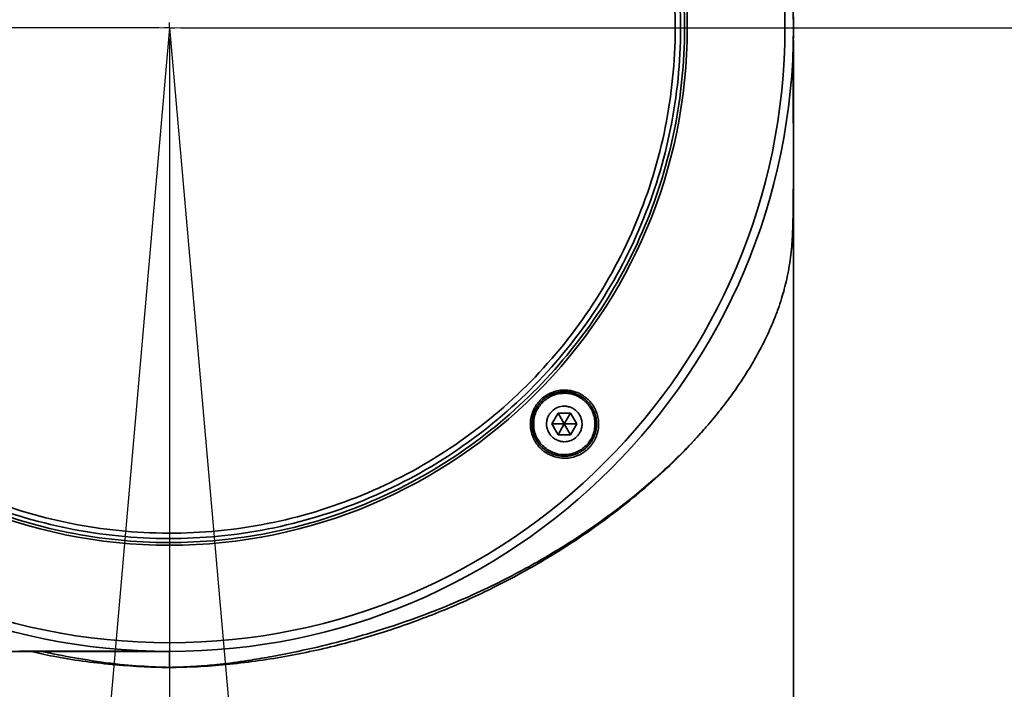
# Model space of a CAD drawing. Header units: millimetres. Extents: x 0 to 4200, y 0 to 2974.
# Tile 16 of 40: x 1248 to 1340, y 1746 to 1808. Entities that reach past the tile are written whole.
import ezdxf

# ---------------------------------------------------------------- set-up
doc = ezdxf.new("R2010")
doc.units = ezdxf.units.MM
doc.header["$LTSCALE"] = 10
doc.linetypes.add('CENTERX2', pattern=[20.32, 12.7, -2.54, 2.54, -2.54])
doc.layers.get('0').update_dxf_attribs({"lineweight": 18})
doc.layers.add('中心线层', color=6, linetype='CENTERX2', lineweight=25)
doc.layers.add('标注层', color=150, linetype='Continuous', lineweight=18)
doc.styles.add('SLDTEXTSTYLE1', font='txt')
doc.dimstyles.new('SLDDIMSTYLE0', dxfattribs={"dimtxt": 35, "dimasz": 40, "dimexe": 0, "dimexo": 0.0625, "dimgap": 8.75, "dimtad": 0, "dimtih": 1, "dimtoh": 1, "dimrnd": 1e-09, "dimzin": 12, "dimdsep": 46, "dimtxsty": 'SLDTEXTSTYLE1', "dimcen": 0, "dimdle": 80, "dimadec": 0, "dimazin": 3, "dimtfac": 1, "dimtdec": 3, "dimtofl": 0, "dimtmove": 0, "dimatfit": 3, "dimfxl": 1, "dimfrac": 2, "dimtolj": 1, "dimarcsym": 0})

# ---------------------------------------------------------------- blocks, each defined once
blk = doc.blocks.new('*X25')
at = {"layer": '标注层'}
blk.add_hatch(color=256, dxfattribs=at).paths.add_polyline_path([(1613.73, 2046.548), (1649.617, 2064.909), (1643.993, 2073.178)], flags=0)
for p, q in [((1613.73, 2046.548), (1751.485, 2140.236)), ((1751.485, 2140.236), (1861.288, 2140.236))]:
    blk.add_line(p, q, dxfattribs=at)
at = {"layer": '标注层', "char_height": 35, "attachment_point": 1, "style": 'SLDTEXTSTYLE1'}
for s, insert, width in [('%%C', (1761.485, 2185.353), 46.92737), ('850', (1800.184, 2185.353), 140.78212)]:
    blk.add_mtext(s, dxfattribs=dict(at, insert=insert, width=width))
blk = doc.blocks.new('SW_CENTERMARKSYMBOL_1')
at = {"layer": '中心线层', "color": 0}
for p, q in [((-1, 0), (-425.5, 0)), ((0, 0), (-0.5, 0)), ((0, 0), (0, 0.5)), ((0, 0), (0, -0.5)), ((0, 0), (0.5, 0)), ((1, 0), (425.5, 0)), ((0, -1), (0, -425.5))]:
    blk.add_line(p, q, dxfattribs=at)

msp = doc.modelspace()

# ---------------------------------------------------------------- linework, layer by layer
at = {"color": 7, "linetype": 'Continuous', "lineweight": 35}
for p, q in [((1320.302, 1735.045), (1320.302, 1806.363)), ((1298.418, 1771.697), (1297.841, 1770.697)), ((1299.573, 1771.697), (1298.418, 1771.697)), ((1298.418, 1771.697), (1298.996, 1770.697)), ((1299.573, 1771.697), (1298.996, 1770.697)), ((1300.15, 1770.697), (1299.573, 1771.697)), ((1297.841, 1770.697), (1298.418, 1769.697)), ((1297.841, 1770.697), (1298.996, 1770.697)), ((1298.996, 1770.697), (1298.418, 1769.697)), ((1300.15, 1770.697), (1298.996, 1770.697)), ((1299.573, 1769.697), (1298.996, 1770.697)), ((1299.573, 1769.697), (1300.15, 1770.697)), ((1298.418, 1769.697), (1299.573, 1769.697)), ((1201.502, 1749.542), (1262.302, 1749.542)), ((1262.302, 1749.542), (1262.302, 1748.062))]:
    msp.add_line(p, q, dxfattribs=at)
for radius in [58, 57.196, 48.125]:
    msp.add_circle((1262.302, 1807.542), radius, dxfattribs=at)
for points, knots in [([(1228.381, 1773.762), (1226.171, 1775.982), (1224.178, 1778.42), (1220.708, 1783.637), (1219.229, 1786.417), (1216.843, 1792.211), (1215.935, 1795.226), (1214.726, 1801.374), (1214.424, 1804.508), (1214.436, 1810.775), (1214.752, 1813.907), (1215.987, 1820.051), (1216.907, 1823.062), (1219.317, 1828.846), (1220.807, 1831.62), (1224.299, 1836.823), (1226.301, 1839.252), (1230.742, 1843.674), (1233.179, 1845.667), (1238.397, 1849.137), (1241.177, 1850.616), (1246.971, 1853.002), (1249.986, 1853.909), (1256.134, 1855.119), (1259.268, 1855.421), (1265.535, 1855.408), (1268.667, 1855.093), (1274.811, 1853.858), (1277.821, 1852.938), (1283.606, 1850.528), (1286.379, 1849.038), (1291.583, 1845.546), (1294.012, 1843.543), (1296.223, 1841.323)], [0, 0, 0, 0, 9.395931, 9.395931, 18.791862, 18.791862, 28.187793, 28.187793, 37.583724, 37.583724, 46.979655, 46.979655, 56.375586, 56.375586, 65.771517, 65.771517, 75.167448, 75.167448, 84.563379, 84.563379, 93.95931, 93.95931, 103.355241, 103.355241, 112.751172, 112.751172, 122.147103, 122.147103, 131.543034, 131.543034, 140.938965, 140.938965, 150.334896, 150.334896, 150.334896, 150.334896]), ([(1295.959, 1841.061), (1293.766, 1843.263), (1291.355, 1845.25), (1286.192, 1848.715), (1283.44, 1850.193), (1277.701, 1852.585), (1274.713, 1853.498), (1268.618, 1854.723), (1265.509, 1855.036), (1259.292, 1855.049), (1256.182, 1854.749), (1250.082, 1853.549), (1247.09, 1852.648), (1241.341, 1850.281), (1238.583, 1848.814), (1233.406, 1845.37), (1230.987, 1843.393), (1226.581, 1839.006), (1224.595, 1836.595), (1221.13, 1831.432), (1219.651, 1828.68), (1217.26, 1822.941), (1216.347, 1819.954), (1215.121, 1813.858), (1214.809, 1810.75), (1214.796, 1804.532), (1215.096, 1801.422), (1216.296, 1795.322), (1217.197, 1792.331), (1219.564, 1786.581), (1221.031, 1783.823), (1224.475, 1778.646), (1226.452, 1776.227), (1228.645, 1774.024)], [0, 0, 0, 0, 9.32284, 9.32284, 18.64568, 18.64568, 27.96852, 27.96852, 37.29136, 37.29136, 46.6142, 46.6142, 55.937041, 55.937041, 65.259881, 65.259881, 74.582721, 74.582721, 83.905561, 83.905561, 93.228401, 93.228401, 102.551241, 102.551241, 111.874081, 111.874081, 121.196921, 121.196921, 130.519761, 130.519761, 139.842601, 139.842601, 149.165442, 149.165442, 149.165442, 149.165442]), ([(1229, 1774.377), (1226.829, 1776.557), (1224.873, 1778.95), (1221.466, 1784.073), (1220.014, 1786.802), (1217.672, 1792.491), (1216.78, 1795.45), (1215.593, 1801.487), (1215.296, 1804.564), (1215.309, 1810.716), (1215.618, 1813.791), (1216.831, 1819.823), (1217.734, 1822.779), (1220.1, 1828.458), (1221.563, 1831.181), (1224.992, 1836.289), (1226.957, 1838.675), (1231.317, 1843.016), (1233.71, 1844.972), (1238.833, 1848.379), (1241.562, 1849.831), (1247.25, 1852.173), (1250.21, 1853.064), (1256.247, 1854.252), (1259.323, 1854.549), (1265.476, 1854.536), (1268.551, 1854.227), (1274.583, 1853.014), (1277.539, 1852.111), (1283.218, 1849.744), (1285.941, 1848.282), (1291.049, 1844.853), (1293.434, 1842.887), (1295.605, 1840.708)], [0, 0, 0, 0, 9.224705, 9.224705, 18.44941, 18.44941, 27.674115, 27.674115, 36.89882, 36.89882, 46.123525, 46.123525, 55.34823, 55.34823, 64.572935, 64.572935, 73.79764, 73.79764, 83.022344, 83.022344, 92.247049, 92.247049, 101.471754, 101.471754, 110.696459, 110.696459, 119.921164, 119.921164, 129.145869, 129.145869, 138.370574, 138.370574, 147.595279, 147.595279, 147.595279, 147.595279]), ([(1296.223, 1841.323), (1298.434, 1839.103), (1300.426, 1836.665), (1303.897, 1831.448), (1305.375, 1828.668), (1307.761, 1822.874), (1308.669, 1819.859), (1309.879, 1813.71), (1310.181, 1810.577), (1310.168, 1804.31), (1309.853, 1801.178), (1308.618, 1795.034), (1307.698, 1792.023), (1305.288, 1786.239), (1303.798, 1783.465), (1300.306, 1778.262), (1298.303, 1775.833), (1293.863, 1771.411), (1291.425, 1769.418), (1286.208, 1765.948), (1283.428, 1764.469), (1277.634, 1762.083), (1274.619, 1761.176), (1268.47, 1759.966), (1265.337, 1759.664), (1259.07, 1759.677), (1255.938, 1759.992), (1249.794, 1761.227), (1246.783, 1762.147), (1240.999, 1764.557), (1238.225, 1766.047), (1233.022, 1769.539), (1230.592, 1771.542), (1228.381, 1773.762)], [0, 0, 0, 0, 9.395931, 9.395931, 18.791862, 18.791862, 28.187793, 28.187793, 37.583724, 37.583724, 46.979655, 46.979655, 56.375586, 56.375586, 65.771517, 65.771517, 75.167448, 75.167448, 84.563379, 84.563379, 93.95931, 93.95931, 103.355241, 103.355241, 112.751172, 112.751172, 122.147103, 122.147103, 131.543034, 131.543034, 140.938965, 140.938965, 150.334896, 150.334896, 150.334896, 150.334896]), ([(1228.645, 1774.024), (1230.839, 1771.822), (1233.25, 1769.835), (1238.412, 1766.37), (1241.164, 1764.892), (1246.904, 1762.5), (1249.891, 1761.587), (1255.987, 1760.362), (1259.095, 1760.049), (1265.313, 1760.036), (1268.422, 1760.336), (1274.523, 1761.536), (1277.514, 1762.437), (1283.264, 1764.804), (1286.022, 1766.271), (1291.199, 1769.715), (1293.617, 1771.692), (1298.023, 1776.079), (1300.01, 1778.49), (1303.475, 1783.653), (1304.953, 1786.405), (1307.345, 1792.144), (1308.258, 1795.131), (1309.483, 1801.227), (1309.796, 1804.335), (1309.809, 1810.553), (1309.509, 1813.663), (1308.308, 1819.763), (1307.408, 1822.754), (1305.04, 1828.504), (1303.573, 1831.262), (1300.13, 1836.439), (1298.153, 1838.858), (1295.959, 1841.061)], [0, 0, 0, 0, 9.32284, 9.32284, 18.64568, 18.64568, 27.96852, 27.96852, 37.29136, 37.29136, 46.6142, 46.6142, 55.937041, 55.937041, 65.259881, 65.259881, 74.582721, 74.582721, 83.905561, 83.905561, 93.228401, 93.228401, 102.551241, 102.551241, 111.874081, 111.874081, 121.196921, 121.196921, 130.519761, 130.519761, 139.842601, 139.842601, 149.165442, 149.165442, 149.165442, 149.165442]), ([(1295.605, 1840.708), (1297.776, 1838.528), (1299.732, 1836.135), (1303.139, 1831.012), (1304.59, 1828.283), (1306.933, 1822.594), (1307.824, 1819.635), (1309.012, 1813.598), (1309.309, 1810.521), (1309.296, 1804.369), (1308.987, 1801.294), (1307.774, 1795.262), (1306.87, 1792.306), (1304.504, 1786.627), (1303.042, 1783.904), (1299.613, 1778.796), (1297.647, 1776.41), (1293.288, 1772.069), (1290.894, 1770.113), (1285.772, 1766.706), (1283.043, 1765.254), (1277.354, 1762.912), (1274.394, 1762.021), (1268.358, 1760.833), (1265.281, 1760.536), (1259.129, 1760.549), (1256.054, 1760.858), (1250.022, 1762.071), (1247.066, 1762.974), (1241.387, 1765.341), (1238.664, 1766.803), (1233.556, 1770.232), (1231.17, 1772.198), (1229, 1774.377)], [0, 0, 0, 0, 9.224705, 9.224705, 18.44941, 18.44941, 27.674115, 27.674115, 36.89882, 36.89882, 46.123525, 46.123525, 55.34823, 55.34823, 64.572935, 64.572935, 73.79764, 73.79764, 83.022344, 83.022344, 92.247049, 92.247049, 101.471754, 101.471754, 110.696459, 110.696459, 119.921164, 119.921164, 129.145869, 129.145869, 138.370574, 138.370574, 147.595279, 147.595279, 147.595279, 147.595279]), ([(1320.286, 1794.827), (1320.286, 1794.961), (1320.287, 1795.774), (1320.287, 1797.058), (1320.285, 1799.027), (1320.273, 1800.673), (1320.267, 1802.731), (1320.288, 1804.528), (1320.283, 1805.813), (1320.282, 1806.237)], [0, 0, 0, 0, 0.290874, 1.764492, 3.204555, 6.124363, 8.147777, 10.335005, 11.409865, 11.409865, 11.409865, 11.409865]), ([(1320.285, 1794.827), (1320.286, 1794.558), (1320.288, 1793.433), (1320.284, 1791.86), (1320.267, 1790.235), (1320.24, 1789.117), (1320.197, 1788.116), (1320.128, 1787.134), (1320.024, 1786.148), (1319.872, 1785.134), (1319.68, 1784.166), (1319.453, 1783.236), (1319.189, 1782.322), (1318.861, 1781.342), (1318.398, 1780.136), (1317.733, 1778.642), (1316.855, 1776.959), (1315.847, 1775.278), (1314.788, 1773.707), (1313.689, 1772.221), (1312.896, 1771.259), (1312.508, 1770.789)], [0, 0, 0, 0, 0.537767, 2.242584, 3.093334, 3.950182, 4.802799, 5.655871, 6.742809, 7.883138, 9.063776, 10.164424, 11.265012, 12.461031, 13.856767, 15.843362, 18.152011, 20.284946, 22.280591, 24.192708, 26.021313, 26.021313, 26.021313, 26.021313]), ([(1296.777, 1772.925), (1296.822, 1772.968), (1296.912, 1773.055), (1297.055, 1773.174), (1297.204, 1773.284), (1297.359, 1773.385), (1297.52, 1773.477), (1297.687, 1773.56), (1298, 1773.693), (1298.48, 1773.828), (1299.127, 1773.868), (1299.769, 1773.782), (1300.276, 1773.601), (1300.654, 1773.4), (1300.919, 1773.222), (1301.168, 1773.017), (1301.315, 1772.86), (1301.389, 1772.78)], [0, 0, 0, 0, 0.186028, 0.370194, 0.553284, 0.736094, 0.919421, 1.10405, 1.290748, 1.933181, 2.580328, 3.221615, 3.870833, 4.193245, 4.514536, 4.837928, 5.166699, 5.166699, 5.166699, 5.166699]), ([(1296.746, 1768.713), (1296.713, 1768.749), (1296.682, 1768.787), (1296.621, 1768.863), (1296.592, 1768.901), (1296.507, 1769.019), (1296.454, 1769.1), (1296.381, 1769.226), (1296.357, 1769.268), (1296.324, 1769.333), (1296.313, 1769.355), (1296.291, 1769.398), (1296.281, 1769.42), (1296.26, 1769.465), (1296.25, 1769.487), (1296.231, 1769.532), (1296.221, 1769.555), (1296.194, 1769.623), (1296.177, 1769.669), (1296.145, 1769.761), (1296.13, 1769.808), (1296.103, 1769.901), (1296.09, 1769.948), (1296.068, 1770.042), (1296.057, 1770.09), (1296.039, 1770.185), (1296.031, 1770.233), (1296.021, 1770.306), (1296.018, 1770.33), (1296.013, 1770.379), (1296.01, 1770.403), (1296.006, 1770.452), (1296.004, 1770.477), (1296, 1770.526), (1295.999, 1770.551), (1295.997, 1770.6), (1295.996, 1770.624), (1295.996, 1770.674), (1295.996, 1770.698), (1295.996, 1770.772), (1295.998, 1770.821), (1296.006, 1770.967), (1296.017, 1771.064), (1296.039, 1771.21), (1296.048, 1771.258), (1296.063, 1771.33), (1296.068, 1771.354), (1296.08, 1771.402), (1296.086, 1771.426), (1296.098, 1771.474), (1296.105, 1771.498), (1296.115, 1771.534), (1296.118, 1771.546), (1296.125, 1771.57), (1296.129, 1771.581), (1296.148, 1771.641), (1296.164, 1771.688), (1296.198, 1771.78), (1296.216, 1771.826), (1296.254, 1771.917), (1296.275, 1771.961), (1296.318, 1772.05), (1296.34, 1772.094), (1296.388, 1772.18), (1296.412, 1772.223), (1296.451, 1772.286), (1296.464, 1772.307), (1296.491, 1772.349), (1296.505, 1772.369), (1296.533, 1772.411), (1296.547, 1772.431), (1296.577, 1772.472), (1296.592, 1772.492), (1296.622, 1772.531), (1296.637, 1772.551), (1296.668, 1772.59), (1296.684, 1772.609), (1296.732, 1772.666), (1296.764, 1772.703), (1296.865, 1772.811), (1296.936, 1772.88), (1297.047, 1772.978), (1297.085, 1773.01), (1297.143, 1773.057), (1297.163, 1773.072), (1297.202, 1773.102), (1297.222, 1773.117), (1297.263, 1773.146), (1297.283, 1773.16), (1297.324, 1773.188), (1297.345, 1773.202), (1297.387, 1773.229), (1297.408, 1773.242), (1297.45, 1773.268), (1297.471, 1773.281), (1297.536, 1773.318), (1297.579, 1773.342), (1297.667, 1773.387), (1297.711, 1773.408), (1297.801, 1773.449), (1297.846, 1773.468), (1297.938, 1773.505), (1297.984, 1773.522), (1298.054, 1773.546), (1298.078, 1773.553), (1298.125, 1773.568), (1298.149, 1773.575), (1298.197, 1773.589), (1298.221, 1773.595), (1298.269, 1773.608), (1298.293, 1773.614), (1298.365, 1773.63), (1298.413, 1773.64), (1298.51, 1773.658), (1298.558, 1773.665), (1298.655, 1773.678), (1298.704, 1773.683), (1298.802, 1773.691), (1298.85, 1773.694), (1298.924, 1773.696), (1298.949, 1773.697), (1298.998, 1773.697), (1299.022, 1773.697), (1299.072, 1773.696), (1299.096, 1773.695), (1299.146, 1773.693), (1299.17, 1773.692), (1299.244, 1773.687), (1299.293, 1773.683), (1299.39, 1773.671), (1299.438, 1773.664), (1299.583, 1773.641), (1299.678, 1773.62), (1299.819, 1773.582), (1299.865, 1773.569), (1299.958, 1773.539), (1300.004, 1773.523), (1300.073, 1773.497), (1300.096, 1773.488), (1300.142, 1773.47), (1300.164, 1773.46), (1300.209, 1773.441), (1300.232, 1773.431), (1300.276, 1773.41), (1300.298, 1773.4), (1300.363, 1773.368), (1300.406, 1773.345), (1300.491, 1773.298), (1300.533, 1773.274), (1300.615, 1773.223), (1300.656, 1773.196), (1300.736, 1773.141), (1300.775, 1773.113), (1300.852, 1773.054), (1300.89, 1773.023), (1300.947, 1772.976), (1300.965, 1772.96), (1301.002, 1772.928), (1301.02, 1772.911), (1301.056, 1772.878), (1301.074, 1772.861), (1301.101, 1772.834), (1301.111, 1772.824), (1301.121, 1772.814)], [0, 0, 0, 0, 0.147191, 0.147191, 0.294383, 0.294383, 0.588766, 0.588766, 0.735957, 0.735957, 0.809553, 0.809553, 0.883149, 0.883149, 0.956745, 0.956745, 1.03034, 1.03034, 1.177532, 1.177532, 1.324723, 1.324723, 1.471915, 1.471915, 1.619106, 1.619106, 1.766298, 1.766298, 1.839893, 1.839893, 1.913489, 1.913489, 1.987085, 1.987085, 2.060681, 2.060681, 2.134276, 2.134276, 2.207872, 2.207872, 2.355064, 2.355064, 2.649447, 2.649447, 2.796638, 2.796638, 2.870234, 2.870234, 2.94383, 2.94383, 3.017425, 3.017425, 3.054223, 3.054223, 3.091021, 3.091021, 3.238212, 3.238212, 3.385404, 3.385404, 3.532595, 3.532595, 3.679787, 3.679787, 3.826978, 3.826978, 3.900574, 3.900574, 3.97417, 3.97417, 4.047766, 4.047766, 4.121361, 4.121361, 4.194957, 4.194957, 4.268553, 4.268553, 4.415744, 4.415744, 4.710127, 4.710127, 4.857319, 4.857319, 4.930914, 4.930914, 5.00451, 5.00451, 5.078106, 5.078106, 5.151702, 5.151702, 5.225297, 5.225297, 5.298893, 5.298893, 5.446085, 5.446085, 5.593276, 5.593276, 5.740468, 5.740468, 5.887659, 5.887659, 5.961255, 5.961255, 6.03485, 6.03485, 6.108446, 6.108446, 6.182042, 6.182042, 6.329233, 6.329233, 6.476425, 6.476425, 6.623616, 6.623616, 6.770808, 6.770808, 6.844404, 6.844404, 6.917999, 6.917999, 6.991595, 6.991595, 7.065191, 7.065191, 7.212382, 7.212382, 7.359574, 7.359574, 7.653957, 7.653957, 7.801148, 7.801148, 7.94834, 7.94834, 8.021935, 8.021935, 8.095531, 8.095531, 8.169127, 8.169127, 8.242723, 8.242723, 8.389914, 8.389914, 8.537106, 8.537106, 8.684297, 8.684297, 8.831489, 8.831489, 8.97868, 8.97868, 9.052276, 9.052276, 9.125871, 9.125871, 9.199467, 9.199467, 9.242486, 9.242486, 9.242486, 9.242486]), ([(1298.996, 1773.547), (1299.372, 1773.547), (1299.746, 1773.471), (1300.26, 1773.258), (1300.426, 1773.169), (1300.737, 1772.961), (1300.88, 1772.843), (1301.143, 1772.58), (1301.263, 1772.433), (1301.47, 1772.124), (1301.557, 1771.96), (1301.7, 1771.615), (1301.755, 1771.434), (1301.827, 1771.07), (1301.846, 1770.884), (1301.846, 1770.509), (1301.827, 1770.324), (1301.755, 1769.96), (1301.7, 1769.778), (1301.557, 1769.434), (1301.47, 1769.27), (1301.263, 1768.96), (1301.143, 1768.814), (1300.88, 1768.551), (1300.737, 1768.433), (1300.425, 1768.224), (1300.26, 1768.136), (1299.917, 1767.994), (1299.738, 1767.939), (1299.37, 1767.865), (1299.184, 1767.847), (1298.619, 1767.847), (1298.245, 1767.923), (1297.731, 1768.136), (1297.565, 1768.225), (1297.255, 1768.433), (1297.111, 1768.551), (1296.848, 1768.814), (1296.728, 1768.961), (1296.522, 1769.27), (1296.434, 1769.434), (1296.291, 1769.779), (1296.236, 1769.96), (1296.164, 1770.324), (1296.146, 1770.51), (1296.146, 1770.885), (1296.164, 1771.07), (1296.236, 1771.434), (1296.291, 1771.615), (1296.434, 1771.96), (1296.521, 1772.124), (1296.728, 1772.434), (1296.848, 1772.58), (1297.111, 1772.843), (1297.254, 1772.961), (1297.566, 1773.17), (1297.731, 1773.258), (1298.074, 1773.4), (1298.254, 1773.455), (1298.622, 1773.528), (1298.808, 1773.547), (1298.996, 1773.547)], [0, 0, 0, 0, 1.118567, 1.118567, 1.67785, 1.67785, 2.237134, 2.237134, 2.796417, 2.796417, 3.3557, 3.3557, 3.914984, 3.914984, 4.474267, 4.474267, 5.03355, 5.03355, 5.592834, 5.592834, 6.152117, 6.152117, 6.711401, 6.711401, 7.270684, 7.270684, 7.829967, 7.829967, 8.389251, 8.389251, 8.948534, 8.948534, 10.067101, 10.067101, 10.626384, 10.626384, 11.185668, 11.185668, 11.744951, 11.744951, 12.304234, 12.304234, 12.863518, 12.863518, 13.422801, 13.422801, 13.982084, 13.982084, 14.541368, 14.541368, 15.100651, 15.100651, 15.659935, 15.659935, 16.219218, 16.219218, 16.778501, 16.778501, 17.337785, 17.337785, 17.897068, 17.897068, 17.897068, 17.897068]), ([(1296.635, 1768.581), (1296.598, 1768.625), (1296.524, 1768.712), (1296.422, 1768.849), (1296.327, 1768.99), (1296.241, 1769.135), (1296.163, 1769.285), (1296.094, 1769.438), (1295.98, 1769.728), (1295.864, 1770.169), (1295.826, 1770.768), (1295.898, 1771.365), (1296.055, 1771.845), (1296.231, 1772.206), (1296.388, 1772.463), (1296.569, 1772.705), (1296.708, 1772.851), (1296.777, 1772.925)], [0, 0, 0, 0, 0.174438, 0.346989, 0.51813, 0.688341, 0.858102, 1.027885, 1.198159, 1.799491, 2.394684, 2.994447, 3.590697, 3.891976, 4.189639, 4.487048, 4.7876, 4.7876, 4.7876, 4.7876]), ([(1301.242, 1772.685), (1301.275, 1772.648), (1301.306, 1772.611), (1301.352, 1772.554), (1301.367, 1772.535), (1301.397, 1772.496), (1301.411, 1772.476), (1301.44, 1772.436), (1301.454, 1772.416), (1301.482, 1772.376), (1301.496, 1772.356), (1301.536, 1772.294), (1301.561, 1772.253), (1301.635, 1772.127), (1301.679, 1772.041), (1301.74, 1771.909), (1301.76, 1771.864), (1301.796, 1771.774), (1301.813, 1771.728), (1301.837, 1771.659), (1301.845, 1771.636), (1301.86, 1771.589), (1301.867, 1771.565), (1301.881, 1771.518), (1301.888, 1771.494), (1301.901, 1771.447), (1301.907, 1771.423), (1301.924, 1771.352), (1301.934, 1771.304), (1301.952, 1771.208), (1301.96, 1771.16), (1301.98, 1771.015), (1301.989, 1770.918), (1301.995, 1770.771), (1301.996, 1770.722), (1301.995, 1770.648), (1301.995, 1770.623), (1301.993, 1770.574), (1301.992, 1770.549), (1301.989, 1770.5), (1301.988, 1770.475), (1301.984, 1770.426), (1301.981, 1770.401), (1301.973, 1770.328), (1301.967, 1770.279), (1301.944, 1770.133), (1301.924, 1770.037), (1301.887, 1769.895), (1301.873, 1769.847), (1301.844, 1769.753), (1301.828, 1769.707), (1301.802, 1769.637), (1301.793, 1769.614), (1301.775, 1769.567), (1301.766, 1769.544), (1301.746, 1769.498), (1301.736, 1769.476), (1301.715, 1769.43), (1301.705, 1769.408), (1301.672, 1769.341), (1301.65, 1769.297), (1301.602, 1769.211), (1301.577, 1769.168), (1301.526, 1769.084), (1301.499, 1769.043), (1301.443, 1768.961), (1301.414, 1768.921), (1301.369, 1768.862), (1301.354, 1768.843), (1301.323, 1768.804), (1301.307, 1768.785), (1301.275, 1768.747), (1301.259, 1768.728), (1301.226, 1768.69), (1301.209, 1768.672), (1301.158, 1768.617), (1301.123, 1768.581), (1301.052, 1768.512), (1301.016, 1768.479), (1300.905, 1768.381), (1300.828, 1768.319), (1300.707, 1768.233), (1300.667, 1768.205), (1300.604, 1768.164), (1300.583, 1768.151), (1300.541, 1768.125), (1300.519, 1768.113), (1300.476, 1768.088), (1300.454, 1768.075), (1300.41, 1768.051), (1300.388, 1768.04), (1300.344, 1768.017), (1300.322, 1768.006), (1300.277, 1767.984), (1300.255, 1767.974), (1300.188, 1767.943), (1300.142, 1767.924), (1300.051, 1767.888), (1300.004, 1767.871), (1299.911, 1767.84), (1299.864, 1767.825), (1299.769, 1767.798), (1299.722, 1767.786), (1299.625, 1767.763), (1299.577, 1767.753), (1299.479, 1767.736), (1299.43, 1767.728), (1299.332, 1767.715), (1299.283, 1767.71), (1299.185, 1767.703), (1299.136, 1767.7), (1299.038, 1767.697), (1298.989, 1767.697), (1298.892, 1767.698), (1298.843, 1767.7), (1298.769, 1767.705), (1298.745, 1767.707), (1298.696, 1767.712), (1298.672, 1767.714), (1298.623, 1767.72), (1298.598, 1767.723), (1298.549, 1767.73), (1298.525, 1767.734), (1298.476, 1767.742), (1298.452, 1767.747), (1298.404, 1767.756), (1298.38, 1767.761), (1298.308, 1767.776), (1298.261, 1767.788), (1298.119, 1767.826), (1298.027, 1767.856), (1297.89, 1767.908), (1297.845, 1767.926), (1297.778, 1767.955), (1297.756, 1767.965), (1297.712, 1767.986), (1297.69, 1767.996), (1297.646, 1768.018), (1297.624, 1768.029), (1297.58, 1768.052), (1297.559, 1768.063), (1297.494, 1768.099), (1297.452, 1768.124), (1297.37, 1768.175), (1297.329, 1768.202), (1297.249, 1768.257), (1297.21, 1768.286), (1297.133, 1768.345), (1297.096, 1768.375), (1297.022, 1768.438), (1296.985, 1768.47), (1296.932, 1768.519), (1296.914, 1768.536), (1296.888, 1768.562), (1296.879, 1768.571), (1296.87, 1768.58)], [0, 0, 0, 0, 0.14735, 0.14735, 0.221026, 0.221026, 0.294701, 0.294701, 0.368376, 0.368376, 0.442051, 0.442051, 0.589402, 0.589402, 0.884103, 0.884103, 1.031453, 1.031453, 1.178804, 1.178804, 1.252479, 1.252479, 1.326154, 1.326154, 1.399829, 1.399829, 1.473505, 1.473505, 1.620855, 1.620855, 1.768205, 1.768205, 2.062906, 2.062906, 2.210257, 2.210257, 2.283932, 2.283932, 2.357607, 2.357607, 2.431282, 2.431282, 2.504958, 2.504958, 2.652308, 2.652308, 2.947009, 2.947009, 3.09436, 3.09436, 3.24171, 3.24171, 3.315385, 3.315385, 3.38906, 3.38906, 3.462736, 3.462736, 3.536411, 3.536411, 3.683761, 3.683761, 3.831112, 3.831112, 3.978462, 3.978462, 4.125813, 4.125813, 4.199488, 4.199488, 4.273163, 4.273163, 4.346838, 4.346838, 4.420514, 4.420514, 4.567864, 4.567864, 4.715215, 4.715215, 5.009915, 5.009915, 5.157266, 5.157266, 5.230941, 5.230941, 5.304616, 5.304616, 5.378292, 5.378292, 5.451967, 5.451967, 5.525642, 5.525642, 5.599317, 5.599317, 5.746668, 5.746668, 5.894018, 5.894018, 6.041369, 6.041369, 6.188719, 6.188719, 6.336069, 6.336069, 6.48342, 6.48342, 6.63077, 6.63077, 6.778121, 6.778121, 6.925471, 6.925471, 7.072822, 7.072822, 7.146497, 7.146497, 7.220172, 7.220172, 7.293847, 7.293847, 7.367523, 7.367523, 7.441198, 7.441198, 7.514873, 7.514873, 7.662224, 7.662224, 7.956924, 7.956924, 8.104275, 8.104275, 8.17795, 8.17795, 8.251625, 8.251625, 8.325301, 8.325301, 8.398976, 8.398976, 8.546326, 8.546326, 8.693677, 8.693677, 8.841027, 8.841027, 8.988378, 8.988378, 9.135728, 9.135728, 9.209403, 9.209403, 9.247711, 9.247711, 9.247711, 9.247711]), ([(1298.996, 1772.347), (1299.105, 1772.347), (1299.212, 1772.336), (1299.423, 1772.294), (1299.528, 1772.263), (1299.727, 1772.18), (1299.822, 1772.129), (1300.001, 1772.009), (1300.086, 1771.94), (1300.315, 1771.711), (1300.438, 1771.527), (1300.602, 1771.13), (1300.646, 1770.913), (1300.646, 1770.59), (1300.635, 1770.481), (1300.593, 1770.27), (1300.562, 1770.167), (1300.479, 1769.967), (1300.428, 1769.87), (1300.308, 1769.691), (1300.24, 1769.608), (1300.009, 1769.377), (1299.828, 1769.256), (1299.428, 1769.09), (1299.214, 1769.047), (1298.887, 1769.047), (1298.78, 1769.058), (1298.569, 1769.1), (1298.464, 1769.131), (1298.264, 1769.214), (1298.169, 1769.265), (1297.99, 1769.384), (1297.905, 1769.454), (1297.677, 1769.682), (1297.554, 1769.867), (1297.389, 1770.264), (1297.346, 1770.481), (1297.346, 1770.803), (1297.356, 1770.913), (1297.398, 1771.124), (1297.429, 1771.227), (1297.512, 1771.427), (1297.564, 1771.524), (1297.683, 1771.702), (1297.751, 1771.786), (1297.982, 1772.017), (1298.164, 1772.138), (1298.563, 1772.304), (1298.778, 1772.347), (1298.996, 1772.347)], [0, 0, 0, 0, 0.323647, 0.323647, 0.647294, 0.647294, 0.970941, 0.970941, 1.294588, 1.294588, 1.941882, 1.941882, 2.589176, 2.589176, 2.912823, 2.912823, 3.23647, 3.23647, 3.560117, 3.560117, 3.883764, 3.883764, 4.531058, 4.531058, 5.178352, 5.178352, 5.501999, 5.501999, 5.825645, 5.825645, 6.149292, 6.149292, 6.472939, 6.472939, 7.120233, 7.120233, 7.767527, 7.767527, 8.091174, 8.091174, 8.414821, 8.414821, 8.738468, 8.738468, 9.062115, 9.062115, 9.709409, 9.709409, 10.356703, 10.356703, 10.356703, 10.356703]), ([(1301.121, 1772.814), (1301.129, 1772.807), (1301.136, 1772.799), (1301.177, 1772.757), (1301.21, 1772.722), (1301.242, 1772.685)], [0, 0, 0, 0, 0.0304059, 0.0304059, 0.176775, 0.176775, 0.176775, 0.176775]), ([(1301.389, 1772.78), (1301.426, 1772.737), (1301.5, 1772.652), (1301.601, 1772.516), (1301.695, 1772.377), (1301.782, 1772.231), (1301.861, 1772.081), (1301.932, 1771.926), (1302.046, 1771.635), (1302.163, 1771.192), (1302.202, 1770.592), (1302.13, 1769.993), (1301.974, 1769.513), (1301.798, 1769.151), (1301.64, 1768.894), (1301.46, 1768.651), (1301.321, 1768.506), (1301.251, 1768.432)], [0, 0, 0, 0, 0.171388, 0.341977, 0.512234, 0.682634, 0.85366, 1.025795, 1.199521, 1.797856, 2.39746, 2.996591, 3.594825, 3.895841, 4.194291, 4.492578, 4.793101, 4.793101, 4.793101, 4.793101]), ([(1312.461, 1770.733), (1311.819, 1770.001), (1310.602, 1768.613), (1308.514, 1766.542), (1306.315, 1764.566), (1303.828, 1762.548), (1301.155, 1760.597), (1298.282, 1758.719), (1295.377, 1757.015), (1291.971, 1755.223), (1287.96, 1753.395), (1283.226, 1751.615), (1278.248, 1750.141), (1273.012, 1749.003), (1267.646, 1748.258), (1262.246, 1747.954), (1256.857, 1748.281), (1252.528, 1748.833), (1250.057, 1749.397), (1249.346, 1749.559)], [0, 0, 0, 0, 3.825822, 7.256572, 10.999133, 14.516573, 18.419579, 22.139232, 25.677289, 29.03579, 33.937734, 38.758495, 43.550513, 48.41709, 53.352434, 58.060376, 62.763608, 67.703537, 69.697676, 69.697676, 69.697676, 69.697676]), ([(1263.941, 1748.114), (1264.128, 1748.123), (1264.52, 1748.141), (1265.134, 1748.18), (1265.866, 1748.236), (1266.802, 1748.325), (1267.952, 1748.458), (1269.006, 1748.604), (1270.311, 1748.807), (1272.459, 1749.174), (1275.545, 1749.812), (1278.996, 1750.672), (1282.555, 1751.718), (1286.913, 1753.239), (1291.342, 1755.142), (1295.711, 1757.383), (1299.286, 1759.501), (1302.633, 1761.769), (1305.204, 1763.738), (1307.44, 1765.628), (1308.968, 1767.041), (1310.175, 1768.241), (1310.97, 1769.068), (1311.735, 1769.898), (1312.219, 1770.455), (1312.461, 1770.733)], [0, 0, 0, 0, 0.484205, 1.013797, 1.588954, 2.382158, 3.445355, 4.586669, 5.141365, 6.879237, 10.262927, 13.411912, 16.350792, 20.308579, 26.177382, 30.133498, 34.922331, 39.011515, 43.144272, 45.768219, 49.16214, 50.589028, 52.015528, 53.441305, 54.866026, 54.866026, 54.866026, 54.866026]), ([(1301.251, 1768.432), (1301.206, 1768.389), (1301.116, 1768.303), (1300.973, 1768.183), (1300.824, 1768.073), (1300.669, 1767.972), (1300.508, 1767.88), (1300.341, 1767.797), (1300.027, 1767.664), (1299.546, 1767.529), (1298.897, 1767.488), (1298.254, 1767.576), (1297.745, 1767.759), (1297.367, 1767.961), (1297.101, 1768.142), (1296.854, 1768.347), (1296.708, 1768.503), (1296.635, 1768.581)], [0, 0, 0, 0, 0.185756, 0.370189, 0.553851, 0.737305, 0.921116, 1.10585, 1.292064, 1.936986, 2.583016, 3.229919, 3.874907, 4.202777, 4.526091, 4.84813, 5.172112, 5.172112, 5.172112, 5.172112]), ([(1296.87, 1768.58), (1296.862, 1768.588), (1296.854, 1768.597), (1296.828, 1768.623), (1296.811, 1768.64), (1296.778, 1768.676), (1296.762, 1768.694), (1296.746, 1768.713)], [0, 0, 0, 0, 0.0352346, 0.0352346, 0.108633, 0.108633, 0.1820313, 0.1820313, 0.1820313, 0.1820313]), ([(1248.34, 1749.556), (1249.474, 1749.557), (1251.75, 1749.557), (1254.744, 1749.557), (1257.368, 1749.558), (1259.443, 1749.558), (1260.479, 1749.558), (1260.906, 1749.559)], [0, 0, 0, 0, 2.660693, 5.33945, 8.016851, 10.691558, 12.566202, 12.566202, 12.566202, 12.566202]), ([(1260.664, 1748.114), (1260.797, 1748.106), (1261.066, 1748.09), (1261.473, 1748.074), (1261.886, 1748.064), (1262.163, 1748.063), (1262.302, 1748.062)], [0, 0, 0, 0, 0.401762, 0.808922, 1.221576, 1.639821, 1.639821, 1.639821, 1.639821]), ([(1262.302, 1748.062), (1262.442, 1748.063), (1262.719, 1748.064), (1263.131, 1748.074), (1263.538, 1748.09), (1263.807, 1748.106), (1263.941, 1748.114)], [0, 0, 0, 0, 0.418245, 0.830899, 1.238059, 1.639821, 1.639821, 1.639821, 1.639821])]:
    msp.add_open_spline(points, degree=3, knots=knots, dxfattribs=at)
for points in [[(1320.294, 1808.547), (1320.305, 1807.878), (1320.305, 1807.207), (1320.294, 1806.537)], [(1312.461, 1770.733), (1312.477, 1770.752), (1312.492, 1770.77), (1312.508, 1770.789)]]:
    msp.add_open_spline(points, degree=3, dxfattribs=at)
at = {"color": 8, "linetype": 'Continuous', "lineweight": 35}
msp.add_open_spline([(1250.368, 1749.561), (1250.653, 1749.497), (1251.921, 1749.214), (1254.37, 1748.784), (1257.517, 1748.311), (1259.679, 1748.176), (1260.664, 1748.114)], degree=3, knots=[0, 0, 0, 0, 0.890115, 3.957146, 7.470698, 10.409157, 10.409157, 10.409157, 10.409157], dxfattribs=at)
at = {"layer": '中心线层', "linetype": 'CENTERX2', "lineweight": 18}
msp.add_line((1684.766, 1807.542), (391.509, 1807.542), dxfattribs=at)
at = {"layer": '中心线层', "linetype": 'CENTERX2'}
for q in [(1225.261, 1384.16), (1299.343, 1384.16)]:
    msp.add_line((1262.302, 1807.542), q, dxfattribs=at)
msp.add_arc((1262.302, 1807.542), 425, 275, 265, dxfattribs=at)

# ---------------------------------------------------------------- block references
at = {"layer": '中心线层'}
msp.add_blockref('SW_CENTERMARKSYMBOL_1', (1262.302, 1807.542), dxfattribs=at)

# ---------------------------------------------------------------- dimensions: what is measured, and where the dimension line sits
at = {"layer": '标注层'}
dim = msp.add_diameter_dim_2p(p1=(910.875, 1568.537), p2=(1613.73, 2046.548), dimstyle='SLDDIMSTYLE0', override={"dimpost": '%%C<>', "dimsah": 1, "dimtzin": 12}, dxfattribs=at)
dim.commit()
dim.dimension.update_dxf_attribs({"geometry": '*X25', "text_midpoint": (1785.65, 2163.472), "dimtype": 163})

doc.saveas('drawing.dxf')
